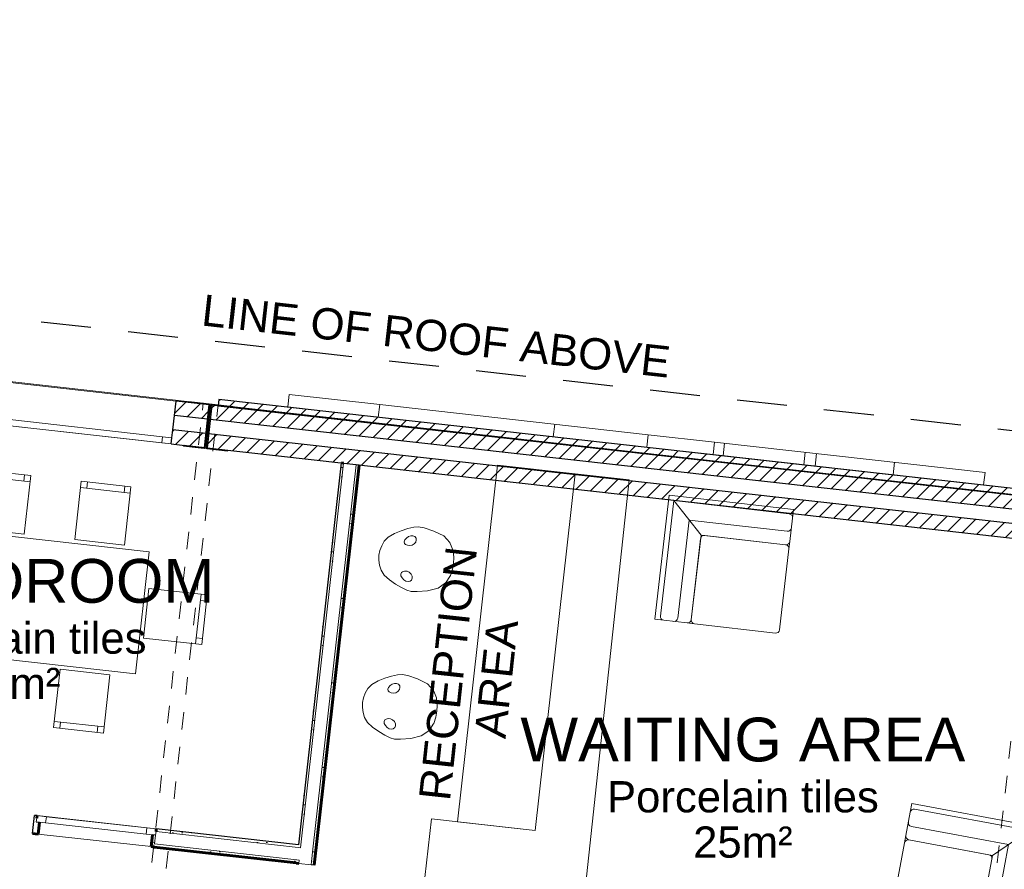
# Model space of a CAD drawing. Header units: millimetres. Extents: x -115474967 to 444143, y -74377 to 241828222.
# Tile 133 of 256: x -24326 to -16451, y 112652 to 119449. Entities that reach past the tile are written whole.
import ezdxf

# ---------------------------------------------------------------- set-up
doc = ezdxf.new("R2010")
doc.units = ezdxf.units.MM
doc.header["$MEASUREMENT"] = 0
doc.linetypes.add('Dashed', pattern=[280, 140, -140])
doc.linetypes.add('Long Dashed', pattern=[700, 400, -300])
for name, color, linetype in [('A_BEAMS', 7, 'Continuous'), ('A_COLUMNS', 7, 'Continuous'), ('B_FURN LOOSE', 7, 'Continuous')]:
    doc.layers.add(name, color=color, linetype=linetype)
for name, color, linetype, lineweight in [('A_BEAMS_Pen_No__2', 7, 'Continuous', 20), ('A_BEAMS_Pen_No__3', 7, 'Continuous', 15), ('A_COLUMNS_Pen_No__3', 7, 'Continuous', 15), ('A_FLOORS STRUCTURE_Pen_No__3', 7, 'Continuous', 15), ('A_SURVEY_Pen_No__6', 7, 'Continuous', 5), ('A_WALL LOAD_Pen_No__1', 7, 'Continuous', 30), ('A_WALL LOAD_Pen_No__3', 7, 'Continuous', 15), ('A_WALL LOAD_Pen_No__41', 7, 'Continuous', 60), ('A_WALL LOAD_Pen_No__6', 7, 'Continuous', 5), ('B_FURN LOOSE_Pen_No__4', 7, 'Continuous', 5), ('BUILDING_Pen_No__2', 7, 'Continuous', 20), ('C_TEXT GA_Pen_No__6', 7, 'Continuous', 5), ('SEWER LINE_Pen_No__1', 7, 'Continuous', 30)]:
    doc.layers.add(name, color=color, linetype=linetype, lineweight=lineweight)
for name, color, linetype, lineweight, true_color in [('A_COLUMNS_Pen_No__7', 7, 'Continuous', 5, 0x3f3f3f), ('A_WALL LOAD_Pen_No__21', 7, 'Continuous', 0, 0x73a901), ('A_WALL LOAD_Pen_No__7', 7, 'Continuous', 5, 0x3f3f3f)]:
    doc.layers.add(name, color=color, linetype=linetype, lineweight=lineweight, true_color=true_color)
doc.styles.add('GENERATED_STYLE_2', font='arial.ttf')
pattern_1 = [(45, (2e-12, 39217.5), (-63.63961, 63.63961), [])]
pattern_2 = [(0, (2e-12, 39217.5), (0, 75), [0, -75])]

# ---------------------------------------------------------------- blocks, each defined once
blk = doc.blocks.new('TRANSNET LOGO[8]', base_point=(-22181.9, 77133.4))
at = {"layer": 'A_BEAMS_Pen_No__3', "color": 7, "linetype": 'Continuous', "lineweight": 15}
for p, q in [((-22181.9, 77133.4), (-22170.7, 77232.8)), ((-22170.7, 77232.8), (-21446.6, 77151.6)), ((-22181.9, 77133.4), (-21457.7, 77052.3)), ((-21457.7, 77052.3), (-21446.6, 77151.6)), ((-21446.6, 77151.6), (-19298.3, 76910.9)), ((-21457.7, 77052.3), (-19309.4, 76811.6)), ((-20058.1, 76895.4), (-20047, 76994.8)), ((-19309.4, 76811.6), (-19298.3, 76910.9)), ((-19298.3, 76910.9), (-18768.6, 76851.6)), ((-19309.4, 76811.6), (-18779.7, 76752.2)), ((-18779.7, 76752.2), (-18768.6, 76851.6)), ((-18768.6, 76851.6), (-16605.6, 76609.2)), ((-18699.5, 76743.2), (-18688.4, 76842.6)), ((-18779.7, 76752.2), (-16616.7, 76509.8)), ((-18055.6, 76671.1), (-18044.4, 76770.4)), ((-17963.1, 76660.7), (-17951.9, 76760.1)), ((-17340.8, 76591), (-17329.7, 76690.4)), ((-16616.7, 76509.8), (-16605.6, 76609.2))]:
    blk.add_line(p, q, dxfattribs=at)
blk = doc.blocks.new('Designer Chair 11 24[21]', base_point=(-20959.1, 74956.9))
at = {"layer": 'B_FURN LOOSE_Pen_No__4', "color": 7, "linetype": 'Continuous', "lineweight": 5}
for p, q in [((-21350.9, 74980.2), (-21404, 74963.5)), ((-21304.3, 74990.3), (-21350.9, 74980.2)), ((-21267.8, 74992.8), (-21304.3, 74990.3)), ((-21221, 74983.6), (-21267.8, 74992.8)), ((-21143.2, 74958.3), (-21221, 74983.6)), ((-21508.8, 74913.7), (-21540.8, 74880.7)), ((-21459.9, 74941.3), (-21508.8, 74913.7)), ((-21404, 74963.5), (-21459.9, 74941.3)), ((-21381, 74875.2), (-21376.3, 74890)), ((-21376.3, 74890), (-21363.7, 74904)), ((-21363.7, 74904), (-21347.5, 74915.6)), ((-21347.5, 74915.6), (-21329.3, 74922)), ((-21329.3, 74922), (-21310.9, 74922)), ((-21310.9, 74922), (-21296, 74915.3)), ((-21296, 74915.3), (-21286.5, 74903.3)), ((-21284.7, 74887.8), (-21289.1, 74871.8)), ((-21286.5, 74903.3), (-21284.7, 74887.8)), ((-21065, 74918.4), (-21143.2, 74958.3)), ((-21017.1, 74865.1), (-21065, 74918.4)), ((-21575.7, 74806.6), (-21585.2, 74768)), ((-21561.3, 74844.3), (-21575.7, 74806.6)), ((-21540.8, 74880.7), (-21561.3, 74844.3)), ((-21379.3, 74861.9), (-21381, 74875.2)), ((-21370.4, 74853.9), (-21379.3, 74861.9)), ((-21355.9, 74845.8), (-21370.4, 74853.9)), ((-21336.9, 74843.1), (-21355.9, 74845.8)), ((-21317.4, 74846.8), (-21336.9, 74843.1)), ((-21300.7, 74856.9), (-21317.4, 74846.8)), ((-21289.1, 74871.8), (-21300.7, 74856.9)), ((-21013.1, 74858.2), (-21017.1, 74865.1)), ((-20993.2, 74806.8), (-21013.1, 74858.2)), ((-20991, 74800.1), (-20993.2, 74806.8)), ((-21584.8, 74728.3), (-21585.2, 74768)), ((-21579.5, 74688.3), (-21584.8, 74728.3)), ((-20986.3, 74745.4), (-20991, 74800.1)), ((-20989.2, 74698.6), (-20986.3, 74745.4)), ((-21567.9, 74648.2), (-21579.5, 74688.3)), ((-20997.1, 74652.4), (-21014.2, 74600.3)), ((-20989.2, 74698.6), (-20997.1, 74652.4)), ((-21544.3, 74608.7), (-21567.9, 74648.2)), ((-21503, 74570.6), (-21544.3, 74608.7)), ((-21453.7, 74536.1), (-21503, 74570.6)), ((-21406.4, 74629.3), (-21411.1, 74616.8)), ((-21411.1, 74616.8), (-21409.9, 74601.3)), ((-21409.9, 74601.3), (-21400.8, 74584.8)), ((-21395.9, 74635.1), (-21406.4, 74629.3)), ((-21400.8, 74584.8), (-21387.7, 74569.7)), ((-21379.9, 74639.6), (-21395.9, 74635.1)), ((-21360.7, 74637.9), (-21379.9, 74639.6)), ((-21342.7, 74629.8), (-21360.7, 74637.9)), ((-21328.7, 74616.1), (-21342.7, 74629.8)), ((-21320.9, 74599), (-21328.7, 74616.1)), ((-21325.6, 74567.8), (-21320.3, 74582.4)), ((-21320.3, 74582.4), (-21320.9, 74599)), ((-21017.9, 74594.3), (-21049.1, 74548.8)), ((-21014.2, 74600.3), (-21017.9, 74594.3)), ((-21405.9, 74507.7), (-21453.7, 74536.1)), ((-21362.9, 74487.2), (-21405.9, 74507.7)), ((-21387.7, 74569.7), (-21371.5, 74559.4)), ((-21371.5, 74559.4), (-21353.6, 74555.2)), ((-21353.6, 74555.2), (-21337.5, 74558.2)), ((-21337.5, 74558.2), (-21325.6, 74567.8)), ((-21113.5, 74502.2), (-21198.7, 74481.3)), ((-21054.6, 74543.1), (-21113.5, 74502.2)), ((-21049.1, 74548.8), (-21054.6, 74543.1)), ((-21328, 74476.3), (-21362.9, 74487.2)), ((-21280.2, 74474.6), (-21328, 74476.3)), ((-21198.7, 74481.3), (-21280.2, 74474.6))]:
    blk.add_line(p, q, dxfattribs=at)
blk = doc.blocks.new('Designer Chair 11 24[25]', base_point=(-20884.4, 75623.6))
at = {"layer": 'B_FURN LOOSE_Pen_No__4', "color": 7, "linetype": 'Continuous', "lineweight": 5}
for p, q in [((-21220.7, 76160.6), (-21273.6, 76143.4)), ((-21174.2, 76171.1), (-21220.7, 76160.6)), ((-21137.7, 76173.9), (-21174.2, 76171.1)), ((-21090.8, 76165.1), (-21137.7, 76173.9)), ((-21012.8, 76140.5), (-21090.8, 76165.1)), ((-21378, 76092.7), (-21409.7, 76059.5)), ((-21329.3, 76120.8), (-21378, 76092.7)), ((-21273.6, 76143.4), (-21329.3, 76120.8)), ((-21249.9, 76055.3), (-21245.3, 76070.2)), ((-21245.3, 76070.2), (-21232.8, 76084.3)), ((-21232.8, 76084.3), (-21216.7, 76096.1)), ((-21216.7, 76096.1), (-21198.6, 76102.6)), ((-21198.6, 76102.6), (-21180.2, 76102.7)), ((-21180.2, 76102.7), (-21165.2, 76096.2)), ((-21165.2, 76096.2), (-21155.7, 76084.2)), ((-21153.7, 76068.8), (-21158, 76052.7)), ((-21155.7, 76084.2), (-21153.7, 76068.8)), ((-20934.3, 76101.2), (-21012.8, 76140.5)), ((-20886, 76048.3), (-20934.3, 76101.2)), ((-21429.9, 76022.9), (-21444, 75985.1)), ((-21409.7, 76059.5), (-21429.9, 76022.9)), ((-21248.1, 76042.1), (-21249.9, 76055.3)), ((-21239.2, 76034.1), (-21248.1, 76042.1)), ((-21224.5, 76026.2), (-21239.2, 76034.1)), ((-21205.5, 76023.6), (-21224.5, 76026.2)), ((-21186.1, 76027.5), (-21205.5, 76023.6)), ((-21169.4, 76037.7), (-21186.1, 76027.5)), ((-21158, 76052.7), (-21169.4, 76037.7)), ((-20881.9, 76041.5), (-20886, 76048.3)), ((-20861.5, 75990.3), (-20881.9, 76041.5)), ((-20859.2, 75983.6), (-20861.5, 75990.3)), ((-21444, 75985.1), (-21453.1, 75946.4)), ((-21452.4, 75906.6), (-21453.1, 75946.4)), ((-20854.1, 75929), (-20859.2, 75983.6)), ((-20856.6, 75882.1), (-20854.1, 75929)), ((-21446.8, 75866.7), (-21452.4, 75906.6)), ((-21434.8, 75826.7), (-21446.8, 75866.7)), ((-20864.1, 75835.9), (-20880.8, 75783.5)), ((-20856.6, 75882.1), (-20864.1, 75835.9)), ((-21410.9, 75787.4), (-21434.8, 75826.7)), ((-21369.3, 75749.7), (-21410.9, 75787.4)), ((-21273.2, 75809.3), (-21277.8, 75796.7)), ((-21277.8, 75796.7), (-21276.4, 75781.2)), ((-21276.4, 75781.2), (-21267.2, 75764.8)), ((-21262.7, 75815.1), (-21273.2, 75809.3)), ((-21267.2, 75764.8), (-21254, 75749.8)), ((-21246.8, 75819.8), (-21262.7, 75815.1)), ((-21227.6, 75818.3), (-21246.8, 75819.8)), ((-21209.5, 75810.3), (-21227.6, 75818.3)), ((-21195.3, 75796.7), (-21209.5, 75810.3)), ((-21187.4, 75779.7), (-21195.3, 75796.7)), ((-21191.8, 75748.4), (-21186.6, 75763.1)), ((-21186.6, 75763.1), (-21187.4, 75779.7)), ((-20884.4, 75777.6), (-20915.2, 75731.8)), ((-20880.8, 75783.5), (-20884.4, 75777.6)), ((-21319.7, 75715.7), (-21369.3, 75749.7)), ((-21271.6, 75687.7), (-21319.7, 75715.7)), ((-21228.4, 75667.5), (-21271.6, 75687.7)), ((-21254, 75749.8), (-21237.7, 75739.6)), ((-21237.7, 75739.6), (-21219.7, 75735.5)), ((-21219.7, 75735.5), (-21203.7, 75738.7)), ((-21203.7, 75738.7), (-21191.8, 75748.4)), ((-20979.2, 75684.6), (-21064.2, 75663)), ((-20920.7, 75726), (-20979.2, 75684.6)), ((-20915.2, 75731.8), (-20920.7, 75726)), ((-21193.4, 75656.9), (-21228.4, 75667.5)), ((-21145.7, 75655.6), (-21193.4, 75656.9)), ((-21064.2, 75663), (-21145.7, 75655.6))]:
    blk.add_line(p, q, dxfattribs=at)
blk = doc.blocks.new('Dining Table Rectangle 24[44]', base_point=(-24545.8, 75620.7))
at = {"layer": 'B_FURN LOOSE_Pen_No__4', "color": 7, "linetype": 'Continuous', "lineweight": 5}
for p, q in [((-25391.1, 76662.9), (-25385.6, 76712.6)), ((-25440.8, 76668.5), (-25043.3, 76624)), ((-25093, 76629.5), (-25087.4, 76679.2)), ((-24590, 76573.2), (-24584.5, 76622.9)), ((-24639.7, 76578.7), (-24242.2, 76534.2)), ((-24291.9, 76539.8), (-24286.3, 76589.4)), ((-23838.6, 76489), (-23441.1, 76444.4)), ((-23788.9, 76483.4), (-23783.4, 76533.1)), ((-23490.8, 76450), (-23485.2, 76499.7)), ((-26216.9, 75606.7), (-26172.4, 76004.2)), ((-26178, 75954.5), (-26227.6, 75960.1)), ((-26211.4, 75656.4), (-26261.1, 75661.9)), ((-22874.7, 75634.7), (-22919.2, 75237.2)), ((-22880.3, 75585), (-22830.6, 75579.4)), ((-22913.7, 75286.9), (-22864, 75281.3)), ((-25650.5, 74796.9), (-25253, 74752.4)), ((-25600.8, 74791.4), (-25606.4, 74741.7)), ((-25302.7, 74758), (-25308.3, 74708.3)), ((-24849.4, 74707.2), (-24451.9, 74662.6)), ((-24799.7, 74701.6), (-24805.3, 74651.9)), ((-24501.6, 74668.2), (-24507.2, 74618.5)), ((-24048.3, 74617.4), (-23650.8, 74572.9)), ((-23998.6, 74611.9), (-24004.2, 74562.2)), ((-23700.5, 74578.4), (-23706.1, 74528.8))]:
    blk.add_line(p, q, dxfattribs=at)
at = {"layer": 'B_FURN LOOSE_Pen_No__4', "color": 7, "linetype": 'Continuous', "lineweight": 5, "flags": 128}
for points in [[(-25487.6, 76251.1), (-25090.1, 76206.6), (-25037.7, 76673.6), (-25435.2, 76718.2)], [(-24686.5, 76161.3), (-24289, 76116.8), (-24236.6, 76583.9), (-24634.2, 76628.4)], [(-23885.4, 76071.6), (-23487.9, 76027), (-23435.5, 76494.1), (-23833.1, 76538.7)], [(-25802.2, 75266.8), (-23398.9, 74997.5), (-23289.4, 75974.6), (-25692.7, 76243.9)], [(-25799.5, 75559.9), (-25755, 75957.4), (-26222.1, 76009.8), (-26266.6, 75612.3)], [(-23292.1, 75681.5), (-23336.6, 75283.9), (-22869.6, 75231.6), (-22825, 75629.1)], [(-25603.8, 75214.3), (-25206.2, 75169.8), (-25258.6, 74702.7), (-25656.1, 74747.3)], [(-24802.7, 75124.6), (-24405.1, 75080), (-24457.5, 74613), (-24855, 74657.5)], [(-24001.6, 75034.8), (-23604.1, 74990.3), (-23656.4, 74523.2), (-24053.9, 74567.7)]]:
    blk.add_lwpolyline(points, close=True, dxfattribs=at)
blk = doc.blocks.new('Sofa Set 01 24[63]', base_point=(-18251.3, 75320.3))
at = {"layer": 'B_FURN LOOSE_Pen_No__4', "color": 7, "linetype": 'Continuous', "lineweight": 5}
for p, q in [((-19244.8, 75434.6), (-19130.5, 76428.1)), ((-19095.3, 76383.8), (-19201.6, 75459.8)), ((-19130.5, 76428.1), (-18137.1, 76313.8)), ((-18171.4, 76277.5), (-19095.3, 76383.8)), ((-18876.7, 76108.3), (-19095.3, 76383.8)), ((-18145, 76244.3), (-18137.1, 76313.8)), ((-19062.5, 75443.8), (-18972.2, 76228.7)), ((-18972.2, 76228.7), (-18187.4, 76138.4)), ((-18166.6, 76056.8), (-18145, 76244.3)), ((-18954.6, 75431.4), (-18876.7, 76108.3)), ((-18954.6, 75431.4), (-18880.1, 76078.5)), ((-18876.7, 76108.3), (-18199.8, 76030.5)), ((-18846.9, 76104.9), (-18199.8, 76030.5)), ((-18173.5, 75997.2), (-18247.9, 75350.1)), ((-18166.6, 76056.8), (-18173.5, 75997.2)), ((-19244.8, 75434.6), (-19175.2, 75426.6)), ((-19175.2, 75426.6), (-18987.8, 75405.1)), ((-18987.8, 75405.1), (-18928.2, 75398.2)), ((-18281.1, 75323.8), (-18928.2, 75398.2))]:
    blk.add_line(p, q, dxfattribs=at)
for centre, start, end in [((-18174.9, 76247.7), 353.43881, 83.43881), ((-18184, 76168.2), 263.43881, 353.43881), ((-18850.3, 76075.1), 83.43881, 173.43881), ((-18196.4, 76060.3), 263.43881, 353.43881), ((-18203.3, 76000.6), 353.43881, 83.43881), ((-19171.8, 75456.4), 173.43881, 263.43881), ((-19092.3, 75447.3), 263.43881, 353.43881), ((-18984.4, 75434.9), 263.43881, 353.43881), ((-18924.8, 75428), 173.43881, 263.43881), ((-18277.7, 75353.6), 263.43881, 353.43881)]:
    blk.add_arc(centre, 30, start, end, dxfattribs=at)
blk = doc.blocks.new('Sofa Set 01 24[64]', base_point=(-17374, 72976.4))
at = {"layer": 'B_FURN LOOSE_Pen_No__4', "color": 7, "linetype": 'Continuous', "lineweight": 5}
for p, q in [((-17191.2, 73959.6), (-17204, 73890.8)), ((-17191.2, 73959.6), (-16208.1, 73776.8)), ((-17204, 73890.8), (-17238.5, 73705.3)), ((-16254.7, 73744.8), (-17169, 73914.8)), ((-17238.5, 73705.3), (-17249.5, 73646.3)), ((-17194.6, 73777.1), (-16417.9, 73632.7)), ((-16544.6, 73545.8), (-16254.7, 73744.8)), ((-16424.7, 72830.5), (-16254.7, 73744.8)), ((-16208.1, 73776.8), (-16390.8, 72793.7)), ((-17368.5, 73005.9), (-17249.5, 73646.3)), ((-17214.5, 73670.3), (-16574.1, 73551.3)), ((-17214.5, 73670.3), (-16544.6, 73545.8)), ((-16417.9, 73632.7), (-16562.3, 72856.1)), ((-16544.6, 73545.8), (-16669.2, 72875.9)), ((-16550.1, 73516.3), (-16669.2, 72875.9)), ((-16704.1, 72851.9), (-17344.5, 72970.9)), ((-16645.1, 72840.9), (-16704.1, 72851.9)), ((-16645.1, 72840.9), (-16459.7, 72806.5)), ((-16459.7, 72806.5), (-16390.8, 72793.7))]:
    blk.add_line(p, q, dxfattribs=at)
for centre, start, end in [((-17174.5, 73885.3), 79.46894, 169.46894), ((-17189.2, 73806.6), 169.46894, 259.46894), ((-17209, 73699.8), 169.46894, 259.46894), ((-17220, 73640.8), 79.46894, 169.46894), ((-16579.6, 73521.8), 349.46894, 79.46894), ((-17339, 73000.4), 169.46894, 259.46894), ((-16698.7, 72881.4), 259.46894, 349.46894), ((-16639.7, 72870.4), 169.46894, 259.46894), ((-16532.8, 72850.6), 169.46894, 259.46894), ((-16454.2, 72835.9), 259.46894, 349.46894)]:
    blk.add_arc(centre, 30, start, end, dxfattribs=at)
blk = doc.blocks.new('IPE Column 20[92]', base_point=(-22819.4, 76978.6))
at = {"layer": 'A_COLUMNS_Pen_No__7', "linetype": 'Continuous', "lineweight": 5, "true_color": 0x3f3f3f}
h = blk.add_hatch(dxfattribs=at)
h.set_pattern_fill('STEEL', color=250, style=0, pattern_type=2)
h.set_pattern_definition([(45, (0, 0), (-159.099, 159.099), []), (45, (-53.03, 53.03), (-159.099, 159.099), [])])
h.paths.add_polyline_path([(-23016.7, 76820.5), (-22663, 76780), (-22662.2, 76787), (-22835.5, 76806.8), (-22796.3, 77149.6), (-22623, 77129.8), (-22622.2, 77136.7), (-22975.9, 77177.2), (-22976.7, 77170.2), (-22803.3, 77150.4), (-22842.5, 76807.6), (-23015.9, 76827.4)])
at = {"layer": 'A_COLUMNS_Pen_No__3', "color": 7, "linetype": 'Continuous', "lineweight": 15}
for p, q in [((-22975.9, 77177.2), (-22976.7, 77170.2)), ((-22976.7, 77170.2), (-22803.3, 77150.4)), ((-22622.2, 77136.7), (-22975.9, 77177.2)), ((-22803.3, 77150.4), (-22842.5, 76807.6)), ((-22835.5, 76806.8), (-22796.3, 77149.6)), ((-22796.3, 77149.6), (-22623, 77129.8)), ((-22623, 77129.8), (-22622.2, 77136.7)), ((-23015.9, 76827.4), (-23016.7, 76820.5)), ((-23016.7, 76820.5), (-22663, 76780)), ((-22842.5, 76807.6), (-23015.9, 76827.4)), ((-22662.2, 76787), (-22835.5, 76806.8)), ((-22663, 76780), (-22662.2, 76787))]:
    blk.add_line(p, q, dxfattribs=at)

msp = doc.modelspace()

# ---------------------------------------------------------------- hatches: boundary and pattern name
at = {"layer": 'A_WALL LOAD_Pen_No__7', "linetype": 'Continuous', "lineweight": 5, "true_color": 0x3f3f3f}
h = msp.add_hatch(dxfattribs=at)
h.set_pattern_fill('HATCH__BRICK', color=250, style=0, pattern_type=2)
h.set_pattern_definition(pattern_1)
h.paths.add_polyline_path([(-23087.59793, 116283.13323), (-22822.43884, 116253.42209), (-22809.63318, 116367.70689), (-23074.79226, 116397.41803)])
h = msp.add_hatch(dxfattribs=at)
h.set_pattern_fill('HATCH__BRICK', color=250, style=0, pattern_type=2)
h.set_pattern_definition(pattern_1)
h.paths.add_polyline_path([(-22737.17975, 116359.58844), (-15743.3541, 115575.92817), (-15737.78643, 115625.61721), (-22731.61208, 116409.27748)])
h = msp.add_hatch(dxfattribs=at)
h.set_pattern_fill('HATCH__BRICK', color=250, style=0, pattern_type=2)
h.set_pattern_definition(pattern_1)
h.paths.add_polyline_path([(-15587.44434, 115558.4582), (-22788.85669, 116365.37885), (-22801.66234, 116251.09406), (-15600.24999, 115444.1734)])
h = msp.add_hatch(dxfattribs=at)
h.set_pattern_fill('HATCH__BRICK', color=250, style=0, pattern_type=2)
h.set_pattern_definition(pattern_1)
h.paths.add_polyline_path([(-23113.20913, 116054.56361), (-22848.05015, 116024.85247), (-22835.24448, 116139.13727), (-23100.40346, 116168.84841)])
h = msp.add_hatch(dxfattribs=at)
h.set_pattern_fill('HATCH__BRICK', color=250, style=0, pattern_type=2)
h.set_pattern_definition(pattern_1)
h.paths.add_polyline_path([(-15613.05564, 115329.88861), (-22814.46799, 116136.80926), (-22827.27364, 116022.52446), (-15625.86129, 115215.60381)])
h = msp.add_hatch(dxfattribs=at)
h.set_pattern_fill('HATCH__GYPSUM', color=250, style=0, pattern_type=2)
h.set_pattern_definition(pattern_2)
h.paths.add_polyline_path([(-22077.15452, 112845.05288), (-21734.83375, 115900.1162), (-21754.70937, 115902.34327), (-22097.03052, 112847.27653)])
h = msp.add_hatch(dxfattribs=at)
h.set_pattern_fill('HATCH__GYPSUM', color=250, style=0, pattern_type=2)
h.set_pattern_definition(pattern_2)
h.paths.add_polyline_path([(-21969.24099, 112685.58228), (-21610.61115, 115886.19702), (-21635.45567, 115888.98086), (-21994.08551, 112688.36611)])
h = msp.add_hatch(dxfattribs=at)
h.set_pattern_fill('HATCH__GYPSUM', color=250, style=0, pattern_type=2)
h.set_pattern_definition(pattern_2)
h.paths.add_polyline_path([(-23273.85863, 112833.03052), (-23249.01362, 112830.25096), (-23246.23407, 112855.09596), (-23238.45132, 112924.66197), (-23263.29632, 112927.44152)])
h = msp.add_hatch(dxfattribs=at)
h.set_pattern_fill('HATCH__GYPSUM', color=250, style=0, pattern_type=2)
h.set_pattern_definition(pattern_2)
h.paths.add_polyline_path([(-23235.11586, 112954.47598), (-22099.25761, 112827.40091), (-22097.03052, 112847.27655), (-23232.8922, 112974.35198)])
h = msp.add_hatch(dxfattribs=at)
h.set_pattern_fill('HATCH__GYPSUM', color=250, style=0, pattern_type=2)
h.set_pattern_definition(pattern_2)
h.paths.add_polyline_path([(-23246.23407, 112855.09597), (-23249.01362, 112830.25096), (-22113.17675, 112703.1783), (-22110.39293, 112728.02285)])

# ---------------------------------------------------------------- linework, layer by layer
at = {"layer": 'A_BEAMS_Pen_No__2', "color": 7, "linetype": 'Dashed', "lineweight": 20}
for p, q in [((-24383.35411, 102689.52655), (-22858.34825, 116383.77892)), ((-24270.3948, 102639.94044), (-22739.09454, 116370.41651)), ((-17529.66182, 103520.3155), (-16180.61377, 115634.50137))]:
    msp.add_line(p, q, dxfattribs=at)
at = {"layer": 'A_FLOORS STRUCTURE_Pen_No__3', "color": 7, "linetype": 'Continuous', "lineweight": 15}
for points in [[(-20823.57607, 113032.69369), (-20202.64251, 112963.1179), (-19883.00545, 115815.73904), (-20503.93901, 115885.31483)], [(-19808.05654, 112443.43916), (-19450.10476, 115767.23239), (-19883.00545, 115815.73904), (-20202.64251, 112963.1179), (-21032.03915, 113056.05204), (-21084.65458, 112586.48235)]]:
    msp.add_lwpolyline(points, close=True, dxfattribs=at)
at = {"layer": 'A_WALL LOAD_Pen_No__1', "color": 7, "linetype": 'Continuous', "lineweight": 30}
for p, q in [((-23087.59787, 116283.13323), (-23074.79222, 116397.41803)), ((-23087.59787, 116283.13323), (-23074.79222, 116397.41803)), ((-23100.40352, 116168.84843), (-23087.59787, 116283.13323)), ((-23100.40352, 116168.84843), (-23087.59787, 116283.13323)), ((-22822.43883, 116253.4221), (-23087.59787, 116283.13321)), ((-15600.24999, 115444.1734), (-22801.66234, 116251.09406)), ((-23107.64149, 116104.25267), (-23100.40352, 116168.84843)), ((-23107.64149, 116104.25267), (-23100.40352, 116168.84843)), ((-22835.24448, 116139.13726), (-23100.40352, 116168.84847)), ((-23113.20917, 116054.56363), (-23107.64149, 116104.25267)), ((-23113.20917, 116054.56363), (-23107.64149, 116104.25267)), ((-23113.20917, 116054.56363), (-23107.64149, 116104.25267)), ((-15613.05564, 115329.88861), (-22814.46799, 116136.80926)), ((-24222.89438, 112939.20466), (-24206.77296, 113083.30566)), ((-24222.89438, 112939.20466), (-24206.77296, 113083.30566)), ((-24186.89696, 113081.08202), (-24206.77296, 113083.30566)), ((-24186.89697, 113081.08202), (-24206.77296, 113083.30566)), ((-24192.45607, 113031.39202), (-24167.61107, 113028.61246)), ((-23238.45132, 112924.66197), (-23263.29632, 112927.44152))]:
    msp.add_line(p, q, dxfattribs=at)
for points in [[(-22809.63318, 116367.70687), (-23074.79224, 116397.41803)], [(-22731.61208, 116409.27748), (-22737.17975, 116359.58844)], [(-15737.78643, 115625.61721), (-22731.61208, 116409.27748)], [(-22848.05013, 116024.85247), (-22809.63318, 116367.70687)], [(-22788.85669, 116365.37885), (-22827.27364, 116022.52446)], [(-15587.44434, 115558.4582), (-22788.85669, 116365.37885)], [(-22737.17975, 116359.58844), (-15743.3541, 115575.92817)], [(-23113.20919, 116054.56363), (-22848.05013, 116024.85247)], [(-22827.27364, 116022.52446), (-15625.86129, 115215.60381)], [(-21754.70937, 115902.34327), (-22097.03052, 112847.27653)], [(-21610.61115, 115886.19702), (-21635.45567, 115888.98086)], [(-22097.03052, 112847.27653), (-23232.89224, 112974.35197)], [(-21969.24099, 112685.58228), (-21994.08551, 112688.36611)]]:
    msp.add_lwpolyline(points, dxfattribs=at)
at = {"layer": 'A_WALL LOAD_Pen_No__21', "color": 64, "linetype": 'Continuous', "lineweight": 0, "true_color": 0x73a901}
for p, q in [((-21734.83375, 115900.1162), (-22079.40399, 112824.9773)), ((-21980.02399, 112813.85908), (-21635.45567, 115888.98086)), ((-24189.12061, 113061.20602), (-24192.45607, 113031.39202)), ((-24189.12061, 113061.20602), (-24192.45607, 113031.39202)), ((-23246.23407, 112855.09596), (-23238.45132, 112924.66197)), ((-23235.11585, 112954.47597), (-23238.45132, 112924.66197)), ((-23235.11585, 112954.47597), (-23238.45132, 112924.66197)), ((-23235.11585, 112954.47597), (-23238.45132, 112924.66197)), ((-22099.25759, 112827.40091), (-23235.11586, 112954.47596)), ((-23246.23406, 112855.09597), (-22110.39293, 112728.02282)), ((-22079.40399, 112824.9773), (-22099.28, 112827.20094)), ((-22079.40399, 112824.9773), (-22099.28, 112827.20094)), ((-21991.27137, 112713.48115), (-21980.02399, 112813.85908)), ((-22110.52737, 112726.82301), (-22090.65137, 112724.59937)), ((-22110.52737, 112726.82301), (-22090.65137, 112724.59937)), ((-22090.65137, 112724.59937), (-22093.4636, 112699.50146)), ((-21994.08551, 112688.36611), (-21991.27137, 112713.48115))]:
    msp.add_line(p, q, dxfattribs=at)
for points in [[(-21635.45567, 115888.98086), (-21734.83375, 115900.1162)], [(-21994.08551, 112688.36611), (-22093.4636, 112699.50146)]]:
    msp.add_lwpolyline(points, dxfattribs=at)
at = {"layer": 'A_WALL LOAD_Pen_No__3', "color": 7, "linetype": 'Continuous', "lineweight": 15}
for p, q in [((-23074.79222, 116397.41803), (-25781.82237, 116700.74167)), ((-23113.20917, 116054.56363), (-25820.23933, 116357.88728)), ((-24186.89696, 113081.08202), (-23232.89221, 112974.35197)), ((-24178.17338, 112934.20146), (-23273.85863, 112833.03052))]:
    msp.add_line(p, q, dxfattribs=at)
at = {"layer": 'A_WALL LOAD_Pen_No__41', "color": 7, "linetype": 'Continuous', "lineweight": 60}
for p, q in [((-24186.89696, 113081.08202), (-24189.12061, 113061.20602)), ((-24186.89696, 113081.08202), (-24189.12061, 113061.20602)), ((-24167.61107, 113028.61246), (-24178.17338, 112934.20146)), ((-24167.61107, 113028.61246), (-24178.17338, 112934.20146)), ((-24203.01838, 112936.98102), (-24222.89438, 112939.20466)), ((-24203.01838, 112936.98102), (-24178.17338, 112934.20146)), ((-24203.01838, 112936.98102), (-24178.17338, 112934.20146)), ((-23263.29632, 112927.44152), (-23273.85863, 112833.03052)), ((-23263.29632, 112927.44152), (-23273.85863, 112833.03052)), ((-23232.89221, 112974.35197), (-23235.11585, 112954.47597)), ((-23232.89221, 112974.35197), (-23235.11585, 112954.47597)), ((-23232.89221, 112974.35197), (-23235.11585, 112954.47597)), ((-23249.01362, 112830.25096), (-23273.85863, 112833.03052)), ((-23249.01362, 112830.25096), (-23273.85863, 112833.03052))]:
    msp.add_line(p, q, dxfattribs=at)
for points in [[(-21969.24099, 112685.58228), (-21610.61115, 115886.19702)], [(-21734.83375, 115900.1162), (-21754.70937, 115902.34327)], [(-23249.01363, 112830.25096), (-22113.17677, 112703.1783)], [(-22093.4636, 112699.50146), (-22113.33922, 112701.72853)]]:
    msp.add_lwpolyline(points, dxfattribs=at)
at = {"layer": 'A_WALL LOAD_Pen_No__6', "color": 7, "linetype": 'Continuous', "lineweight": 5}
for p, q in [((-23182.17506, 116112.60418), (-25740.13809, 116399.22481)), ((-25745.70576, 116349.53577), (-23187.74273, 116062.91514)), ((-23182.17506, 116112.60418), (-23187.74273, 116062.91514)), ((-23107.64149, 116104.25267), (-23182.17506, 116112.60418)), ((-23187.74273, 116062.91514), (-23113.20917, 116054.56363)), ((-24112.36196, 113072.74336), (-24186.89696, 113081.08202)), ((-24192.45607, 113031.39202), (-24117.92107, 113023.05336)), ((-24117.92107, 113023.05336), (-24112.36196, 113072.74336)), ((-24117.92107, 113023.05336), (-23312.98632, 112933.00063)), ((-23307.42721, 112982.69063), (-24112.36196, 113072.74336)), ((-23307.42721, 112982.69063), (-23312.98632, 112933.00063)), ((-23312.98632, 112933.00063), (-23238.45132, 112924.66197)), ((-23232.89221, 112974.35197), (-23307.42721, 112982.69063))]:
    msp.add_line(p, q, dxfattribs=at)
at = {"layer": 'BUILDING_Pen_No__2', "color": 7, "linetype": 'Continuous', "lineweight": 20}
msp.add_line((-15913.94095, 115595.0425), (-27947.84218, 116956.44463), dxfattribs=at)
at = {"layer": 'SEWER LINE_Pen_No__1', "color": 7, "linetype": 'Long Dashed', "lineweight": 30}
msp.add_line((-45719.14927, 119448.81708), (-14829.15959, 115987.57265), dxfattribs=at)

# ---------------------------------------------------------------- block references
at = {"layer": 'A_BEAMS', "color": 7, "linetype": 'Continuous', "lineweight": 5}
msp.add_blockref('TRANSNET LOGO[8]', (-22181.87113, 116350.91044), dxfattribs=at)
at = {"layer": 'A_COLUMNS', "color": 7, "linetype": 'Continuous', "lineweight": 5}
msp.add_blockref('IPE Column 20[92]', (-22819.42092, 116196.09752), dxfattribs=at)
at = {"layer": 'B_FURN LOOSE', "color": 7, "linetype": 'Continuous', "lineweight": 5}
for name, p in [('Dining Table Rectangle 24[44]', (-24545.81768, 114838.18795)), ('Sofa Set 01 24[63]', (-18251.3145, 114537.84338)), ('Designer Chair 11 24[25]', (-20884.43584, 114841.14361)), ('Designer Chair 11 24[21]', (-20959.14488, 114174.39801)), ('Sofa Set 01 24[64]', (-17374.00016, 112193.92656))]:
    msp.add_blockref(name, p, dxfattribs=at)

# ---------------------------------------------------------------- texts
at = {"layer": 'A_SURVEY_Pen_No__6', "color": 7, "linetype": 'Continuous', "lineweight": 5, "insert": (-20995.22036, 116916.45803), "char_height": 250, "attachment_point": 5, "rotation": 353.606636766, "style": 'GENERATED_STYLE_2'}
msp.add_mtext('\\A1;{\\pqc;\\fArial|b0|i0|c0|p34;LINE OF ROOF ABOVE}', dxfattribs=at)
at = {"layer": 'C_TEXT GA_Pen_No__6', "color": 7, "linetype": 'Continuous', "lineweight": 5, "char_height": 350, "attachment_point": 5, "line_spacing_factor": 0.870101, "style": 'GENERATED_STYLE_2'}
for s, insert in [('\\A1;{\\pqc;\\fArial|b0|i0|c0|p34;BOARDROOM\\P\\pqc;\\fArial|b0|i0|c0|p34;\\H0.714286x;Porcelain tiles\\P\\pqc;\\fArial|b0|i0|c0|p34;15m²}', (-24398.21664, 114572.42674)), ('\\A1;{\\pqc;\\fArial|b0|i0|c0|p34;WAITING AREA\\P\\pqc;\\fArial|b0|i0|c0|p34;\\H0.714286x;Porcelain tiles\\P\\pqc;\\fArial|b0|i0|c0|p34;25m²}', (-18541.87286, 113303.0392))]:
    msp.add_mtext(s, dxfattribs=dict(at, insert=insert))
at = {"layer": 'C_TEXT GA_Pen_No__6', "color": 7, "linetype": 'Continuous', "lineweight": 5, "insert": (-20707.36861, 114198.11064), "char_height": 250, "attachment_point": 5, "rotation": 83.853292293, "line_spacing_factor": 0.933337, "style": 'GENERATED_STYLE_2'}
msp.add_mtext('\\A1;{\\pqc;\\fArial|b0|i0|c0|p34;RECEPTION \\P\\pqc;\\fArial|b0|i0|c0|p34;AREA}', dxfattribs=at)

doc.saveas('drawing.dxf')
